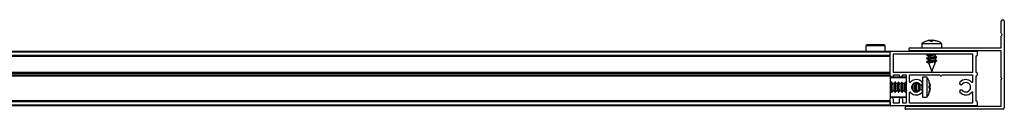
# Model space of a CAD drawing. Header units: millimetres. Extents: x 3352.2 to 3353.8, y 2919.7 to 2919.75.
# Tile 4 of 4: x 3353.4037 to 3353.8008, y 2919.6964 to 2919.7324. Entities that reach past the tile are written whole.
import ezdxf

# ---------------------------------------------------------------- set-up
doc = ezdxf.new("R2010")
doc.units = ezdxf.units.MM
doc.layers.add('SANINDUSA', color=3, linetype='Continuous')

msp = doc.modelspace()

# ---------------------------------------------------------------- linework, layer by layer
at = {"layer": 'SANINDUSA'}
for p, q in [((3353.799582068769, 2919.726924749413), (3353.799582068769, 2919.731771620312)), ((3353.800782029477, 2919.731771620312), (3353.800782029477, 2919.696971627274)), ((3353.770921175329, 2919.724126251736), (3353.769352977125, 2919.723792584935)), ((3353.770812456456, 2919.724126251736), (3353.770296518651, 2919.724004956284)), ((3353.770762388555, 2919.723792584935), (3353.770921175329, 2919.724126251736)), ((3353.770824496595, 2919.724074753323), (3353.771068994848, 2919.724126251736)), ((3353.770987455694, 2919.723792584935), (3353.770921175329, 2919.724126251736)), ((3353.771068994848, 2919.724126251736), (3353.771344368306, 2919.723792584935)), ((3353.771068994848, 2919.724126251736), (3353.771119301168, 2919.723792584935)), ((3353.771795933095, 2919.724126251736), (3353.77107364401, 2919.723792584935)), ((3353.77126819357, 2919.724126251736), (3353.771711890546, 2919.723921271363)), ((3353.771995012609, 2919.724126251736), (3353.771719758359, 2919.723792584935)), ((3353.773264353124, 2919.723792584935), (3353.771795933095, 2919.724126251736)), ((3353.773579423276, 2919.723792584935), (3353.771995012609, 2919.724126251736)), ((3353.772142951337, 2919.724126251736), (3353.773711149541, 2919.723792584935)), ((3353.772251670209, 2919.724126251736), (3353.772774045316, 2919.724003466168)), ((3353.773610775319, 2919.723806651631), (3353.772781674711, 2919.724031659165)), ((3353.799582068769, 2919.721171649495), (3353.799582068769, 2919.7259185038)), ((3353.799811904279, 2919.726614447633), (3353.79960543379, 2919.726860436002)), ((3353.79960543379, 2919.725982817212), (3353.799811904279, 2919.726228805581)), ((3353.744923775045, 2919.721825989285), (3353.744905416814, 2919.719721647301)), ((3353.75278407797, 2919.721825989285), (3353.744923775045, 2919.721825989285)), ((3353.7528024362, 2919.719721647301), (3353.75278407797, 2919.721825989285)), ((3353.762882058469, 2919.721071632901), (3353.799482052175, 2919.721071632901)), ((3353.767532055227, 2919.722795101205), (3353.767532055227, 2919.721071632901)), ((3353.767532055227, 2919.722795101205), (3353.775532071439, 2919.722795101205)), ((3353.767987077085, 2919.723078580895), (3353.767542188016, 2919.722782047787)), ((3353.771719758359, 2919.723792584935), (3353.770762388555, 2919.723792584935)), ((3353.771344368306, 2919.723792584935), (3353.771719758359, 2919.723792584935)), ((3353.773711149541, 2919.723792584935), (3353.773579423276, 2919.723792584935)), ((3353.775487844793, 2919.722792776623), (3353.775023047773, 2919.723154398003)), ((3353.775532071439, 2919.721071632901), (3353.775532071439, 2919.722795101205)), ((3352.246782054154, 2919.719721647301), (3353.754782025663, 2919.719721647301)), ((3352.246782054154, 2919.719421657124), (3353.754782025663, 2919.719421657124)), ((3353.754782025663, 2919.718021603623), (3352.246782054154, 2919.718021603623)), ((3353.754782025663, 2919.717721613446), (3352.246782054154, 2919.717721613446)), ((3353.754782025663, 2919.717621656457), (3352.246782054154, 2919.717621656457)), ((3353.754782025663, 2919.719421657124), (3353.754782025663, 2919.719721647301)), ((3353.754782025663, 2919.718021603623), (3353.754782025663, 2919.719421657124)), ((3353.754782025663, 2919.709821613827), (3353.754782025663, 2919.719421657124)), ((3353.755082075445, 2919.719721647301), (3353.789482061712, 2919.719721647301)), ((3353.755982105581, 2919.718421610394), (3353.755982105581, 2919.711321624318)), ((3353.787982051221, 2919.718521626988), (3353.756082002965, 2919.718521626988)), ((3353.799482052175, 2919.719871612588), (3353.762882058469, 2919.719871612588)), ((3353.770024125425, 2919.718521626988), (3353.769461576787, 2919.71808174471)), ((3353.770035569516, 2919.717130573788), (3353.769461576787, 2919.716681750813)), ((3353.769462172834, 2919.718077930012), (3353.770084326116, 2919.717860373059)), ((3353.769462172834, 2919.716677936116), (3353.770084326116, 2919.716460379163)), ((3353.769991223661, 2919.718521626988), (3353.769469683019, 2919.718128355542)), ((3353.770045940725, 2919.71716293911), (3353.769469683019, 2919.716728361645)), ((3353.769924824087, 2919.719871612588), (3353.769725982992, 2919.719721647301)), ((3353.769960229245, 2919.719871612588), (3353.769768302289, 2919.719721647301)), ((3353.770072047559, 2919.717177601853), (3353.770045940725, 2919.71716293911)), ((3353.770072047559, 2919.717867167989), (3353.770072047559, 2919.717142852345)), ((3353.770072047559, 2919.716467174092), (3353.770072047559, 2919.715742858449)), ((3353.773601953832, 2919.717365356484), (3353.772979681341, 2919.717582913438)), ((3353.773601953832, 2919.715965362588), (3353.772979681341, 2919.716182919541)), ((3353.772992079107, 2919.717576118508), (3353.772992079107, 2919.718307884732)), ((3353.772992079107, 2919.716176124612), (3353.772992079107, 2919.716907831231)), ((3353.773018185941, 2919.718280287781), (3353.773338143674, 2919.718521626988)), ((3353.773018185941, 2919.716880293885), (3353.773594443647, 2919.717314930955)), ((3353.773028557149, 2919.718312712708), (3353.773295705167, 2919.718521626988)), ((3353.773028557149, 2919.716912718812), (3353.773602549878, 2919.717361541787)), ((3353.773040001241, 2919.719721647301), (3353.773231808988, 2919.719871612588)), ((3353.773072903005, 2919.719721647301), (3353.773271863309, 2919.719871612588)), ((3353.788082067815, 2919.711321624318), (3353.788082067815, 2919.718421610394)), ((3353.789282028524, 2919.717621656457), (3353.789282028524, 2919.711321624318)), ((3353.789482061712, 2919.717721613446), (3353.789382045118, 2919.717721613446)), ((3353.789782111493, 2919.719421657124), (3353.789782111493, 2919.718021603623)), ((3353.799582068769, 2919.709021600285), (3353.799582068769, 2919.719771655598)), ((3353.770035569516, 2919.715730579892), (3353.769461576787, 2919.715281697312)), ((3353.769462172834, 2919.715277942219), (3353.770181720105, 2919.715026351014)), ((3353.770045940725, 2919.715762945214), (3353.769469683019, 2919.715328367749)), ((3353.770072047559, 2919.715777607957), (3353.770045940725, 2919.715762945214)), ((3353.770161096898, 2919.715046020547), (3353.7701675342, 2919.715029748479)), ((3353.7701675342, 2919.715029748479), (3353.771532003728, 2919.711571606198)), ((3353.772992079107, 2919.715271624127), (3353.771361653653, 2919.715271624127)), ((3353.771532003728, 2919.711571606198), (3353.772992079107, 2919.715271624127)), ((3353.772992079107, 2919.715271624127), (3353.772992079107, 2919.715507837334)), ((3353.773018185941, 2919.715480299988), (3353.773594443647, 2919.715914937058)), ((3353.773028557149, 2919.715512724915), (3353.773602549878, 2919.71596154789)), ((3352.246782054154, 2919.711321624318), (3353.754782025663, 2919.711321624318)), ((3352.246782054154, 2919.711221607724), (3353.754782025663, 2919.711221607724)), ((3352.246782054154, 2919.710921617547), (3353.754782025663, 2919.710921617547)), ((3353.754782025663, 2919.710021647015), (3352.246782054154, 2919.710021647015)), ((3353.754782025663, 2919.709721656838), (3352.246782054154, 2919.709721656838)), ((3353.754782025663, 2919.709621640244), (3352.246782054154, 2919.709621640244)), ((3353.754782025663, 2919.710021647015), (3353.754782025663, 2919.710921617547)), ((3353.754782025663, 2919.709721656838), (3353.754782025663, 2919.709821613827)), ((3353.754782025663, 2919.709721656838), (3353.754782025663, 2919.709621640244)), ((3353.754782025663, 2919.709621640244), (3353.754782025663, 2919.700621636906)), ((3353.761081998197, 2919.709221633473), (3353.754782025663, 2919.709221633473)), ((3353.761282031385, 2919.709021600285), (3353.754782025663, 2919.709021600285)), ((3353.755982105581, 2919.709921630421), (3353.755982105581, 2919.709821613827)), ((3353.756082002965, 2919.711221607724), (3353.787982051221, 2919.711221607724)), ((3353.758382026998, 2919.710021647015), (3353.756082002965, 2919.710021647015)), ((3353.758482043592, 2919.709821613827), (3353.758482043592, 2919.709921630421)), ((3353.7596820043, 2919.709921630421), (3353.7596820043, 2919.709821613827)), ((3353.761182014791, 2919.710021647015), (3353.759782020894, 2919.710021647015)), ((3353.761282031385, 2919.699021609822), (3353.761282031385, 2919.709921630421)), ((3353.762482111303, 2919.709921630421), (3353.762482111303, 2919.707526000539)), ((3353.774982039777, 2919.710021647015), (3353.762582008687, 2919.710021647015)), ((3353.769526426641, 2919.709221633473), (3353.767803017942, 2919.709221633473)), ((3353.767803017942, 2919.709221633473), (3353.767803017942, 2919.701221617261)), ((3353.769526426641, 2919.709221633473), (3353.769526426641, 2919.701221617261)), ((3353.787982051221, 2919.710021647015), (3353.775582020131, 2919.710021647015)), ((3353.788082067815, 2919.707526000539), (3353.788082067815, 2919.709921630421)), ((3353.789282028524, 2919.709621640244), (3353.789282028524, 2919.699821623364)), ((3353.789382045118, 2919.711221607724), (3353.789482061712, 2919.711221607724)), ((3353.789482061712, 2919.709721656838), (3353.789382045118, 2919.709721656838)), ((3353.789782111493, 2919.710921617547), (3353.789782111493, 2919.710021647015)), ((3353.799582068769, 2919.697671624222), (3353.799582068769, 2919.708421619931)), ((3353.754961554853, 2919.706681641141), (3353.754782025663, 2919.706681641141)), ((3353.755189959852, 2919.70722124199), (3353.754932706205, 2919.706681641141)), ((3353.755234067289, 2919.707221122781), (3353.754934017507, 2919.706627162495)), ((3353.755189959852, 2919.70722124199), (3353.755117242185, 2919.706989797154)), ((3353.755726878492, 2919.706681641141), (3353.755444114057, 2919.707222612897)), ((3353.756361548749, 2919.706681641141), (3353.755697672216, 2919.706681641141)), ((3353.756589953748, 2919.70722124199), (3353.756332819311, 2919.706681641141)), ((3353.756634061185, 2919.707221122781), (3353.756334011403, 2919.706627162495)), ((3353.756589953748, 2919.70722124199), (3353.756517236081, 2919.706989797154)), ((3353.757126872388, 2919.706681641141), (3353.756844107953, 2919.707222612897)), ((3353.757761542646, 2919.706681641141), (3353.757097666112, 2919.706681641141)), ((3353.757989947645, 2919.70722124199), (3353.757732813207, 2919.706681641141)), ((3353.758034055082, 2919.707221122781), (3353.7577340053, 2919.706627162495)), ((3353.757989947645, 2919.70722124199), (3353.757917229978, 2919.706989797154)), ((3353.758526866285, 2919.706681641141), (3353.75824410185, 2919.707222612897)), ((3353.759161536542, 2919.706681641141), (3353.758497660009, 2919.706681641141)), ((3353.75939006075, 2919.70722124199), (3353.759132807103, 2919.706681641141)), ((3353.759434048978, 2919.707221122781), (3353.759134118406, 2919.706627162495)), ((3353.75939006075, 2919.70722124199), (3353.759317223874, 2919.706989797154)), ((3353.759926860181, 2919.706681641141), (3353.759644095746, 2919.707222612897)), ((3353.760561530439, 2919.706681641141), (3353.759897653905, 2919.706681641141)), ((3353.760790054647, 2919.70722124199), (3353.760532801, 2919.706681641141)), ((3353.760834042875, 2919.707221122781), (3353.760534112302, 2919.706627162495)), ((3353.760790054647, 2919.70722124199), (3353.760717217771, 2919.706989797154)), ((3353.761282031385, 2919.70676735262), (3353.761044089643, 2919.707222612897)), ((3353.764761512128, 2919.706681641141), (3353.764097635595, 2919.706681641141)), ((3353.764126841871, 2919.706681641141), (3353.764108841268, 2919.70671615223)), ((3353.764208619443, 2919.706681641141), (3353.76417226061, 2919.706763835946)), ((3353.764895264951, 2919.707081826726), (3353.764712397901, 2919.706681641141)), ((3353.764926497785, 2919.707088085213), (3353.764732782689, 2919.706681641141)), ((3353.764970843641, 2919.707095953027), (3353.764734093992, 2919.706627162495)), ((3353.764942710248, 2919.707091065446), (3353.76491719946, 2919.706989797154)), ((3353.765526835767, 2919.706681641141), (3353.765296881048, 2919.707121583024)), ((3353.76560861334, 2919.706681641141), (3353.765415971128, 2919.707116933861)), ((3353.766161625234, 2919.706681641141), (3353.765497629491, 2919.706681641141)), ((3353.76620430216, 2919.706882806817), (3353.766112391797, 2919.706681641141)), ((3353.766223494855, 2919.706871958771), (3353.766132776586, 2919.706681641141)), ((3353.766249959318, 2919.706856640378), (3353.766134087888, 2919.706627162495)), ((3353.767602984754, 2919.704068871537), (3353.767602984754, 2919.706374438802)), ((3353.770857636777, 2919.705854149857), (3353.770523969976, 2919.707407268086)), ((3353.770523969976, 2919.707373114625), (3353.770523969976, 2919.707356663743)), ((3353.770857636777, 2919.70578578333), (3353.770523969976, 2919.707373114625)), ((3353.770693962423, 2919.706260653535), (3353.770523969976, 2919.707024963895)), ((3353.770523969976, 2919.70579335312), (3353.770857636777, 2919.70578578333)), ((3353.770523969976, 2919.704827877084), (3353.770523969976, 2919.70579335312)), ((3353.770857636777, 2919.70578578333), (3353.770523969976, 2919.705724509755)), ((3353.770857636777, 2919.705740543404), (3353.770523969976, 2919.70561537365)), ((3353.770523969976, 2919.705684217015), (3353.770857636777, 2919.705740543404)), ((3353.770857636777, 2919.705654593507), (3353.770523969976, 2919.705303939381)), ((3353.770523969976, 2919.705607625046), (3353.770857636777, 2919.705654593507)), ((3353.770857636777, 2919.704859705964), (3353.770523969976, 2919.705376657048)), ((3353.770857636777, 2919.704788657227), (3353.770523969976, 2919.705139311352)), ((3353.770857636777, 2919.704702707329), (3353.770523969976, 2919.704827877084)), ((3353.770523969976, 2919.703110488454), (3353.770857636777, 2919.704702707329)), ((3353.770857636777, 2919.704657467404), (3353.770523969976, 2919.703070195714)), ((3353.770857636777, 2919.704589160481), (3353.770523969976, 2919.703035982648)), ((3353.770523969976, 2919.703319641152), (3353.770757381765, 2919.704396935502)), ((3353.770523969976, 2919.703213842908), (3353.770765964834, 2919.704356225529)), ((3353.770735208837, 2919.706646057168), (3353.770598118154, 2919.707061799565)), ((3353.770610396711, 2919.705048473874), (3353.770857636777, 2919.705524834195)), ((3353.770857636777, 2919.70558354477), (3353.770616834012, 2919.705210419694)), ((3353.770857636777, 2919.70589730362), (3353.770620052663, 2919.706969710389)), ((3353.770857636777, 2919.704545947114), (3353.770621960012, 2919.703482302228)), ((3353.770652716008, 2919.704938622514), (3353.770857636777, 2919.704918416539)), ((3353.770695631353, 2919.706632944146), (3353.770857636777, 2919.705925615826)), ((3353.770705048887, 2919.703851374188), (3353.770857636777, 2919.704517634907)), ((3353.770857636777, 2919.704918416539), (3353.770787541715, 2919.704603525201)), ((3353.770801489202, 2919.704600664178), (3353.770857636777, 2919.704859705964)), ((3353.754782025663, 2919.703761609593), (3353.754979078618, 2919.703761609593)), ((3353.754782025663, 2919.701421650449), (3353.761282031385, 2919.701421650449)), ((3353.754782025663, 2919.701221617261), (3353.761081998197, 2919.701221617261)), ((3353.754782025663, 2919.698021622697), (3353.754782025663, 2919.700621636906)), ((3353.754947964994, 2919.703821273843), (3353.755261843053, 2919.703220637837)), ((3353.755471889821, 2919.703222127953), (3353.755744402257, 2919.703761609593)), ((3353.755515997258, 2919.703222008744), (3353.755773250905, 2919.703761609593)), ((3353.755703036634, 2919.703764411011), (3353.755715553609, 2919.703774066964)), ((3353.755715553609, 2919.703761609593), (3353.756379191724, 2919.703761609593)), ((3353.755982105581, 2919.700621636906), (3353.755982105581, 2919.699021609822)), ((3353.75634795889, 2919.703821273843), (3353.75666183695, 2919.703220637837)), ((3353.756871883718, 2919.703222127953), (3353.757144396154, 2919.703761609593)), ((3353.756915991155, 2919.703222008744), (3353.757173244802, 2919.703761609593)), ((3353.75710303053, 2919.703764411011), (3353.757115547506, 2919.703774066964)), ((3353.757115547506, 2919.703761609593), (3353.757779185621, 2919.703761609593)), ((3353.757747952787, 2919.703821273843), (3353.758061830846, 2919.703220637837)), ((3353.758271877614, 2919.703222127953), (3353.75854439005, 2919.703761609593)), ((3353.758315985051, 2919.703222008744), (3353.758573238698, 2919.703761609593)), ((3353.758482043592, 2919.699021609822), (3353.758482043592, 2919.700621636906)), ((3353.758503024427, 2919.703764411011), (3353.758515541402, 2919.703774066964)), ((3353.758515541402, 2919.703761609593), (3353.759179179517, 2919.703761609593)), ((3353.759147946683, 2919.703821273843), (3353.759461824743, 2919.703220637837)), ((3353.759671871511, 2919.703222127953), (3353.759944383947, 2919.703761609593)), ((3353.7596820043, 2919.700621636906), (3353.7596820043, 2919.699021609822)), ((3353.759715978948, 2919.703222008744), (3353.759973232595, 2919.703761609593)), ((3353.759903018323, 2919.703764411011), (3353.759915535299, 2919.703774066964)), ((3353.759915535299, 2919.703761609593), (3353.760579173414, 2919.703761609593)), ((3353.76054794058, 2919.703821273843), (3353.760861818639, 2919.703220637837)), ((3353.761071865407, 2919.703222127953), (3353.761282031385, 2919.703638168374)), ((3353.761115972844, 2919.703222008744), (3353.761282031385, 2919.703570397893)), ((3353.762482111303, 2919.7029173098), (3353.762482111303, 2919.699021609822)), ((3353.764115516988, 2919.703761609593), (3353.764779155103, 2919.703761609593)), ((3353.76412183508, 2919.703716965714), (3353.764144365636, 2919.703761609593)), ((3353.764143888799, 2919.703700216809), (3353.764173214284, 2919.703761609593)), ((3353.764160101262, 2919.703688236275), (3353.764193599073, 2919.703761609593)), ((3353.76469737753, 2919.703761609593), (3353.764872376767, 2919.703366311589)), ((3353.764747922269, 2919.703821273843), (3353.764997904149, 2919.703343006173)), ((3353.764848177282, 2919.703629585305), (3353.764892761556, 2919.703361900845)), ((3353.765322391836, 2919.703322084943), (3353.765544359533, 2919.703761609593)), ((3353.765364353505, 2919.703323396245), (3353.765573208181, 2919.703761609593)), ((3353.765394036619, 2919.703324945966), (3353.765593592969, 2919.703761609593)), ((3353.765502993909, 2919.703764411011), (3353.765515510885, 2919.703774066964)), ((3353.765515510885, 2919.703761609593), (3353.766179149, 2919.703761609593)), ((3353.766097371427, 2919.703761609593), (3353.766189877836, 2919.703552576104)), ((3353.766147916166, 2919.703821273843), (3353.766265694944, 2919.70359602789)), ((3353.766248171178, 2919.703629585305), (3353.766253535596, 2919.703586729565)), ((3353.767803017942, 2919.701221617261), (3353.769526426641, 2919.701221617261)), ((3353.770332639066, 2919.702609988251), (3353.770523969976, 2919.703148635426)), ((3353.770477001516, 2919.703009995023), (3353.770631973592, 2919.703479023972)), ((3353.770523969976, 2919.703086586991), (3353.770523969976, 2919.703110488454)), ((3353.788082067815, 2919.699021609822), (3353.788082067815, 2919.7029173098)), ((3352.246782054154, 2919.699821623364), (3353.754782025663, 2919.699821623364)), ((3353.754782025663, 2919.69972160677), (3352.246782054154, 2919.69972160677)), ((3353.754782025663, 2919.699421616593), (3352.246782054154, 2919.699421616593)), ((3353.754782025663, 2919.698021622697), (3352.246782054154, 2919.698021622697)), ((3353.754782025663, 2919.697721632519), (3352.246782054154, 2919.697721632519)), ((3353.754782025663, 2919.699421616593), (3353.754782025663, 2919.698021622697)), ((3353.754782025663, 2919.697721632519), (3353.754782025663, 2919.698021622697)), ((3353.789482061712, 2919.697721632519), (3353.755082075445, 2919.697721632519)), ((3353.756082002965, 2919.698921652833), (3353.758382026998, 2919.698921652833)), ((3353.759782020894, 2919.698921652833), (3353.761182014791, 2919.698921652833)), ((3353.760782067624, 2919.696671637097), (3353.760782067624, 2919.696971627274)), ((3353.800182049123, 2919.69637164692), (3353.761081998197, 2919.69637164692)), ((3353.761382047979, 2919.697571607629), (3353.799482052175, 2919.697571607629)), ((3353.762582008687, 2919.698921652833), (3353.787982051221, 2919.698921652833)), ((3353.789382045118, 2919.69972160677), (3353.789482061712, 2919.69972160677)), ((3353.789782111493, 2919.699421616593), (3353.789782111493, 2919.698021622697))]:
    msp.add_line(p, q, dxfattribs=at)
at = {"layer": 'SANINDUSA', "flags": 128}
for points in [[(3353.769469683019, 2919.718128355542), (3353.769578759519, 2919.718177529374), (3353.769588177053, 2919.71818068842)], [(3353.769469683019, 2919.716728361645), (3353.769578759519, 2919.716777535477), (3353.769588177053, 2919.716780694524)], [(3353.770663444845, 2919.719721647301), (3353.771245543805, 2919.719821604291), (3353.771545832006, 2919.719871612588)], [(3353.771361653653, 2919.71807161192), (3353.771930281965, 2919.718164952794), (3353.772445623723, 2919.718244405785), (3353.772827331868, 2919.718297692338), (3353.773015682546, 2919.718316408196), (3353.772992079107, 2919.718300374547)], [(3353.771361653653, 2919.716671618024), (3353.771930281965, 2919.716764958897), (3353.772445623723, 2919.716844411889), (3353.772827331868, 2919.716897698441), (3353.773015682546, 2919.7169164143), (3353.772992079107, 2919.71690038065)], [(3353.773012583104, 2919.718306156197), (3353.773026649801, 2919.718297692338), (3353.772992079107, 2919.718265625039)], [(3353.773012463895, 2919.716906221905), (3353.773026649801, 2919.716897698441), (3353.772992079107, 2919.716865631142)], [(3353.773588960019, 2919.717351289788), (3353.773606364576, 2919.717340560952), (3353.773594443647, 2919.717314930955)], [(3353.769469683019, 2919.715328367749), (3353.769578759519, 2919.715377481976), (3353.769588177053, 2919.715380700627)], [(3353.771361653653, 2919.715271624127), (3353.771930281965, 2919.715364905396), (3353.772445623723, 2919.715444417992), (3353.772827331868, 2919.715497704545), (3353.773015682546, 2919.715516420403), (3353.772992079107, 2919.715500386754)], [(3353.773012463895, 2919.715506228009), (3353.773026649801, 2919.715497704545), (3353.772992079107, 2919.715465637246)], [(3353.773588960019, 2919.715951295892), (3353.773606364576, 2919.715940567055), (3353.773594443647, 2919.715914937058)], [(3353.755444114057, 2919.707222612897), (3353.75535303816, 2919.707319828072), (3353.755220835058, 2919.707193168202), (3353.755108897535, 2919.706766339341), (3353.755034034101, 2919.706104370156), (3353.755007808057, 2919.705308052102)], [(3353.755007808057, 2919.705308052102), (3353.755034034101, 2919.704498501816), (3353.755108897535, 2919.703799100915), (3353.755220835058, 2919.703316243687), (3353.75535303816, 2919.703123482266), (3353.755471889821, 2919.703222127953)], [(3353.756844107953, 2919.707222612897), (3353.756753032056, 2919.707319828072), (3353.756620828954, 2919.707193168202), (3353.756508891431, 2919.706766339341), (3353.756434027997, 2919.706104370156), (3353.756407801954, 2919.705308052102)], [(3353.756407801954, 2919.705308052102), (3353.756434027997, 2919.704498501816), (3353.756508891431, 2919.703799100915), (3353.756620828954, 2919.703316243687), (3353.756753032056, 2919.703123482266), (3353.756871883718, 2919.703222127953)], [(3353.75824410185, 2919.707222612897), (3353.758153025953, 2919.707319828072), (3353.758020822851, 2919.707193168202), (3353.757908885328, 2919.706766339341), (3353.757834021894, 2919.706104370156), (3353.75780779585, 2919.705308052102)], [(3353.75780779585, 2919.705308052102), (3353.757834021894, 2919.704498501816), (3353.757908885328, 2919.703799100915), (3353.758020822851, 2919.703316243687), (3353.758153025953, 2919.703123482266), (3353.758271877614, 2919.703222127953)], [(3353.759644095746, 2919.707222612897), (3353.759553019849, 2919.707319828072), (3353.759420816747, 2919.707193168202), (3353.759308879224, 2919.706766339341), (3353.75923401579, 2919.706104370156), (3353.759207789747, 2919.705308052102)], [(3353.759207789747, 2919.705308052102), (3353.75923401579, 2919.704498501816), (3353.759308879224, 2919.703799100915), (3353.759420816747, 2919.703316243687), (3353.759553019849, 2919.703123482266), (3353.759671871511, 2919.703222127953)], [(3353.761044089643, 2919.707222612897), (3353.760953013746, 2919.707319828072), (3353.760820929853, 2919.707193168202), (3353.760708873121, 2919.706766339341), (3353.760634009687, 2919.706104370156), (3353.760607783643, 2919.705308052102)], [(3353.760607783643, 2919.705308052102), (3353.760634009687, 2919.704498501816), (3353.760708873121, 2919.703799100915), (3353.760820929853, 2919.703316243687), (3353.760953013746, 2919.703123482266), (3353.761071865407, 2919.703222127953)], [(3353.763410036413, 2919.705546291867), (3353.763407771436, 2919.705308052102), (3353.763415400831, 2919.704867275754)]]:
    msp.add_lwpolyline(points, dxfattribs=at)
at = {"layer": 'SANINDUSA'}
for centre, radius, start, end in [((3353.800182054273, 2919.731771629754), 0.0006000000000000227, 0, 180), ((3353.799682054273, 2919.726924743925), 9.999999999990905e-05, 180, 220.0000000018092), ((3353.799682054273, 2919.725918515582), 9.999999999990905e-05, 139.9999999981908, 180), ((3353.799582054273, 2919.726421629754), 0.0002999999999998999, 319.9999999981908, 40.00000000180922), ((3353.745423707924, 2919.721821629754), 0.0005000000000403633, 90, 179.5000000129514), ((3353.752284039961, 2919.721821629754), 0.0005000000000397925, 0.4999999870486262, 90), ((3353.762882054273, 2919.720471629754), 0.0006000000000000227, 90, 270), ((3353.799482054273, 2919.721171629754), 0.0001000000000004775, 270, 0), ((3353.755082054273, 2919.719421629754), 0.0003000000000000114, 90, 180), ((3353.756082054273, 2919.718421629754), 0.0001000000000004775, 90, 180), ((3353.775792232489, 2919.690638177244), 0.02816042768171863, 98.04261364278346, 102.9902731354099), ((3353.776496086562, 2919.686956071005), 0.03054284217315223, 95.43618170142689, 103.3145364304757), ((3353.773183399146, 2919.704022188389), 0.01348104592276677, 98.01289900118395, 103.5032430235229), ((3353.787982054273, 2919.718421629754), 0.0001000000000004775, 0, 90), ((3353.789382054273, 2919.717621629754), 0.0001000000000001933, 90, 180), ((3353.789482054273, 2919.719421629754), 0.0003000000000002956, 0, 90), ((3353.789482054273, 2919.718021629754), 0.0003000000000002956, 270, 0), ((3353.799482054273, 2919.719771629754), 0.0001000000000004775, 0, 90), ((3353.776498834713, 2919.685539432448), 0.03055967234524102, 95.43835454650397, 103.3123635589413), ((3353.773183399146, 2919.702622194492), 0.01348104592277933, 98.01289900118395, 103.5032430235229), ((3353.755382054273, 2919.709821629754), 0.0006000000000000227, 180, 0), ((3353.756082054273, 2919.711321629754), 0.0001000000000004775, 180, 270), ((3353.756082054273, 2919.709921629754), 0.0001000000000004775, 90, 180), ((3353.758382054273, 2919.709921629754), 9.999999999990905e-05, 0, 90), ((3353.759082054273, 2919.709821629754), 0.0006000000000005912, 180, 0), ((3353.759782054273, 2919.709921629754), 9.999999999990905e-05, 90, 180), ((3353.761082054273, 2919.709021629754), 0.0002000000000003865, 0, 90), ((3353.761182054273, 2919.709921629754), 0.0001000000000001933, 0, 90), ((3353.762582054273, 2919.709921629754), 0.0001000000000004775, 90, 180), ((3353.765282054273, 2919.705221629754), 0.003100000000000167, 39.79181950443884, 137.3320744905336), ((3353.775282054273, 2919.710146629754), 0.0003250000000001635, 202.6198649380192, 337.3801350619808), ((3353.785282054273, 2919.705221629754), 0.003099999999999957, 42.66792550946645, 140.2081804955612), ((3353.787982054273, 2919.711321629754), 0.0001000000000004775, 270, 0), ((3353.787982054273, 2919.709921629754), 0.0001000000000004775, 0, 90), ((3353.789382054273, 2919.711321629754), 0.0001000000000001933, 180, 270), ((3353.789382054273, 2919.709621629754), 9.999999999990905e-05, 90, 180), ((3353.789482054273, 2919.710921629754), 0.0003000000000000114, 0, 90), ((3353.789482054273, 2919.710021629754), 0.0003000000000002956, 270, 0), ((3353.799457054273, 2919.708721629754), 0.0003249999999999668, 292.6198649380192, 67.38013506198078), ((3353.759055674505, 2919.705222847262), 0.003656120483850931, 156.4904025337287, 203.5095974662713), ((3353.760455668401, 2919.705222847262), 0.00365612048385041, 156.4904025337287, 203.5095974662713), ((3353.761855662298, 2919.705222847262), 0.003656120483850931, 156.4904025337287, 203.5095974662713), ((3353.763255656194, 2919.705222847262), 0.003656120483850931, 156.4904025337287, 203.5095974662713), ((3353.765033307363, 2919.705228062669), 0.004023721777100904, 158.7946610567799, 201.2053389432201), ((3353.762782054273, 2919.707525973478), 0.0003000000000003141, 180, 317.3320744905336), ((3353.765282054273, 2919.705221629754), 0.001900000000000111, 39.79181950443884, 320.2081804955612), ((3353.767456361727, 2919.705222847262), 0.003656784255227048, 156.4949266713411, 203.5050733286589), ((3353.771475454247, 2919.70555004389), 0.006672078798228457, 166.5818755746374, 182.0785350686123), ((3353.772116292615, 2919.705073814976), 0.00731227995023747, 178.164307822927, 193.7090954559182), ((3353.768856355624, 2919.705222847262), 0.003656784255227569, 156.4949266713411, 203.5050733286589), ((3353.774265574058, 2919.705478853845), 0.008059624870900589, 170.4591818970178, 181.2143185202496), ((3353.774973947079, 2919.705146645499), 0.008767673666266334, 178.9451660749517, 189.8876500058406), ((3353.772848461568, 2919.705264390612), 0.006204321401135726, 169.2264677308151, 191.436548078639), ((3353.767202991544, 2919.706821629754), 0.0006000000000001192, 219.7918195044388, 39.79181950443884), ((3353.767202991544, 2919.703621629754), 0.0005999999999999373, 320.2081804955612, 140.2081804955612), ((3353.783361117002, 2919.706821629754), 0.000600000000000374, 140.2081804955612, 320.2081804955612), ((3353.783361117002, 2919.703621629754), 0.0005999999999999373, 39.79181950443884, 219.7918195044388), ((3353.785282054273, 2919.705221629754), 0.001900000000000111, 219.7918195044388, 140.2081804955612), ((3353.787782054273, 2919.707525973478), 0.0003000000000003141, 222.6679255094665, 0), ((3353.755382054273, 2919.700621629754), 0.0006000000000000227, 0, 180), ((3353.759082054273, 2919.700621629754), 0.0006000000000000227, 0, 180), ((3353.761082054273, 2919.701421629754), 0.0002000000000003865, 270, 0), ((3353.762782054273, 2919.702917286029), 0.0003000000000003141, 42.66792550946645, 180), ((3353.765282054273, 2919.705221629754), 0.003099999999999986, 222.6679255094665, 320.2081804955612), ((3353.785282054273, 2919.705221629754), 0.003099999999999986, 219.7918195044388, 317.3320744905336), ((3353.787782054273, 2919.702917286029), 0.0003000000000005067, 0, 137.3320744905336), ((3353.755082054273, 2919.698021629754), 0.0003000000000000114, 180, 270), ((3353.756082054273, 2919.699021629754), 0.0001000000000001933, 180, 270), ((3353.758382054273, 2919.699021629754), 0.0001000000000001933, 270, 0), ((3353.759782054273, 2919.699021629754), 0.0001000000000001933, 180, 270), ((3353.761382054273, 2919.696971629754), 0.0006000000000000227, 90, 180), ((3353.761082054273, 2919.696671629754), 0.0003000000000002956, 180, 270), ((3353.761182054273, 2919.699021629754), 9.999999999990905e-05, 270, 0), ((3353.762582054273, 2919.699021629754), 0.0001000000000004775, 180, 270), ((3353.787982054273, 2919.699021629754), 0.0001000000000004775, 270, 0), ((3353.789382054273, 2919.699821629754), 9.999999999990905e-05, 180, 270), ((3353.789482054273, 2919.699421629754), 0.0002999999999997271, 0, 90), ((3353.789482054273, 2919.698021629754), 0.0003000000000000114, 270, 0), ((3353.799482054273, 2919.697671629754), 0.0001000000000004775, 270, 0), ((3353.800182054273, 2919.696971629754), 0.0006000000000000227, 270, 0)]:
    msp.add_arc(centre, radius, start, end, dxfattribs=at)
for centre, major_axis, ratio, start_param, end_param in [((3353.771532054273, 2919.71806680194), (0.001459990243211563, 0.0002411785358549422), 0.02213122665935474, 6.27952942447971, 7.96731982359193), ((3353.771532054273, 2919.716666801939), (0.001459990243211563, 0.0002411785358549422), 0.02213122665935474, 6.279529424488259, 7.967319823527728), ((3353.771532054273, 2919.71526680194), (0.001459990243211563, 0.0002411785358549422), 0.02213122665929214, 6.279529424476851, 7.967319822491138), ((3353.755707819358, 2919.705221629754), (-1.043972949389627e-05, 0.001459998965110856), 0.1665133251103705, 6.260110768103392, 9.362020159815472), ((3353.757107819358, 2919.705221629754), (-1.04397294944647e-05, 0.001459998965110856), 0.1665133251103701, 6.260110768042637, 9.362020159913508), ((3353.758507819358, 2919.705221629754), (-1.04397294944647e-05, 0.001459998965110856), 0.1665133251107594, 6.260110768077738, 9.362020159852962), ((3353.759907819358, 2919.705221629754), (-1.04397294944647e-05, 0.001459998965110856), 0.1665133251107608, 6.260110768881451, 9.362020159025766), ((3353.761307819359, 2919.705221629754), (-1.043972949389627e-05, 0.001459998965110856), 0.1665133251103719, 6.260110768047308, 9.362020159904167), ((3353.764107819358, 2919.705221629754), (-1.04397294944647e-05, 0.001459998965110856), 0.1665133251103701, 6.26011076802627, 9.362020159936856), ((3353.765507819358, 2919.705221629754), (-1.04397294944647e-05, 0.001459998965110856), 0.1665133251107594, 6.260110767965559, 9.362020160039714), ((3353.766907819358, 2919.705221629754), (-1.043972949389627e-05, 0.001459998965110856), 0.1665133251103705, 0.610335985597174, 2.512313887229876)]:
    msp.add_ellipse(centre, major_axis=major_axis, ratio=ratio, start_param=start_param, end_param=end_param, dxfattribs=at)
for points, knots in [([(3353.770294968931, 2919.724014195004), (3353.770113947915, 2919.723993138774), (3353.769718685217, 2919.723947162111), (3353.769357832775, 2919.723778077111), (3353.769162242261, 2919.723686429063)], [0, 0, 0, 0, 0.4579764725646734, 1, 1, 1, 1]), ([(3353.752283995, 2919.722321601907), (3353.752237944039, 2919.722321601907), (3353.75216682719, 2919.722321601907), (3353.751739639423, 2919.722321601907), (3353.751296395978, 2919.722321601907), (3353.750750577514, 2919.722321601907), (3353.749951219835, 2919.722321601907), (3353.748853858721, 2919.722321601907), (3353.747756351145, 2919.722321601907), (3353.746956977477, 2919.722321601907), (3353.746411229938, 2919.722321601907), (3353.745967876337, 2919.722321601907), (3353.74554095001, 2919.722321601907), (3353.745469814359, 2919.722321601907), (3353.745423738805, 2919.722321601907)], [0, 0, 0, 0, 0.1197192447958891, 0.1848833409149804, 0.2499956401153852, 0.3151634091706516, 0.3802753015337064, 0.4999999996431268, 0.6197246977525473, 0.6848887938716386, 0.7499959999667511, 0.8151664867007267, 0.880280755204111, 1, 1, 1, 1]), ([(3353.769343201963, 2919.723757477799), (3353.76907054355, 2919.723664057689), (3353.768433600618, 2919.7234458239), (3353.767892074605, 2919.723043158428), (3353.767582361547, 2919.722812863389)], [0, 0, 0, 0, 0.4280735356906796, 1, 1, 1, 1]), ([(3353.775496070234, 2919.722787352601), (3353.775341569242, 2919.722912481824), (3353.774858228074, 2919.723303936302), (3353.77423206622, 2919.723641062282), (3353.773752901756, 2919.723767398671), (3353.773683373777, 2919.723785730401)], [0, 0, 0, 0, 0.2865610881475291, 0.896478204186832, 1, 1, 1, 1]), ([(3353.770086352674, 2919.717866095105), (3353.770082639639, 2919.717867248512), (3353.770072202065, 2919.717870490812), (3353.770217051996, 2919.717897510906), (3353.770511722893, 2919.717945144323), (3353.770911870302, 2919.718005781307), (3353.77121680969, 2919.718050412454), (3353.771361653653, 2919.71807161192)], [0, 0, 0, 0, 0.1231069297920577, 0.3460613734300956, 0.5699712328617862, 0.7957395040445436, 1, 1, 1, 1]), ([(3353.770086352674, 2919.716466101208), (3353.770082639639, 2919.716467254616), (3353.770072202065, 2919.716470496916), (3353.770217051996, 2919.716497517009), (3353.770511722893, 2919.716545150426), (3353.770911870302, 2919.716605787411), (3353.77121680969, 2919.716650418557), (3353.771361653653, 2919.716671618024)], [0, 0, 0, 0, 0.1231069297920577, 0.3460613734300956, 0.5699712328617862, 0.7957395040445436, 1, 1, 1, 1]), ([(3353.771304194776, 2919.717371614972), (3353.771470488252, 2919.717395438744), (3353.771803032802, 2919.717443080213), (3353.772277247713, 2919.717505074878), (3353.772665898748, 2919.717552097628), (3353.772888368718, 2919.717574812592), (3353.772985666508, 2919.717582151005), (3353.772979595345, 2919.71757829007), (3353.772977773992, 2919.717577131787)], [0, 0, 0, 0, 0.2026065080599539, 0.4051613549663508, 0.6063774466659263, 0.805742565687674, 0.9417226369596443, 1, 1, 1, 1]), ([(3353.771304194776, 2919.715971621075), (3353.771470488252, 2919.715995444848), (3353.771803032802, 2919.716043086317), (3353.772277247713, 2919.716105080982), (3353.772665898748, 2919.716152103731), (3353.772888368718, 2919.716174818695), (3353.772985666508, 2919.716182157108), (3353.772979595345, 2919.716178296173), (3353.772977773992, 2919.716177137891)], [0, 0, 0, 0, 0.2026065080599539, 0.4051613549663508, 0.6063774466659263, 0.805742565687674, 0.9417226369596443, 1, 1, 1, 1]), ([(3353.77018434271, 2919.715033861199), (3353.770177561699, 2919.715033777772), (3353.770147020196, 2919.715033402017), (3353.770254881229, 2919.715059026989), (3353.77050287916, 2919.715109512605), (3353.770886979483, 2919.715182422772), (3353.771202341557, 2919.715241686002), (3353.771361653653, 2919.715271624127)], [0, 0, 0, 0, 0.0655109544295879, 0.2950597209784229, 0.5259960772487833, 0.760546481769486, 1, 1, 1, 1]), ([(3353.770517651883, 2919.707353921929), (3353.770385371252, 2919.707721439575), (3353.770141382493, 2919.708399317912), (3353.76969175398, 2919.708960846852), (3353.769485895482, 2919.709217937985)], [0, 0, 0, 0, 0.5421587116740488, 1, 1, 1, 1]), ([(3353.769809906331, 2919.708763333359), (3353.769741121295, 2919.708912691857), (3353.769670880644, 2919.70906521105), (3353.769555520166, 2919.709182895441), (3353.769553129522, 2919.709185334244)], [0, 0, 0, 0, 0.9792767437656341, 1, 1, 1, 1]), ([(3353.754935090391, 2919.706626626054), (3353.754934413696, 2919.706626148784), (3353.754909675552, 2919.706608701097), (3353.754870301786, 2919.7064211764), (3353.754822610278, 2919.70607920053), (3353.754799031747, 2919.705668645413), (3353.754792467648, 2919.705257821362), (3353.754800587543, 2919.704843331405), (3353.754828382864, 2919.704409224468), (3353.75487686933, 2919.704054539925), (3353.754921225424, 2919.703857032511), (3353.75494830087, 2919.703827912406), (3353.754952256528, 2919.703823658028)], [0, 0, 0, 0, 0.003698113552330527, 0.1351930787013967, 0.2658218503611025, 0.3952409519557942, 0.4835309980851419, 0.5919886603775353, 0.7198802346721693, 0.8483189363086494, 0.9778397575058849, 1, 1, 1, 1]), ([(3353.756335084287, 2919.706626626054), (3353.756334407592, 2919.706626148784), (3353.756309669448, 2919.706608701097), (3353.756270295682, 2919.7064211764), (3353.756222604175, 2919.70607920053), (3353.756199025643, 2919.705668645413), (3353.756192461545, 2919.705257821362), (3353.756200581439, 2919.704843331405), (3353.756228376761, 2919.704409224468), (3353.756276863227, 2919.704054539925), (3353.756321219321, 2919.703857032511), (3353.756348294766, 2919.703827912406), (3353.756352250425, 2919.703823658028)], [0, 0, 0, 0, 0.003698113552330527, 0.1351930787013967, 0.2658218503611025, 0.3952409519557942, 0.4835309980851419, 0.5919886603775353, 0.7198802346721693, 0.8483189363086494, 0.9778397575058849, 1, 1, 1, 1]), ([(3353.757735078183, 2919.706626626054), (3353.757734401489, 2919.706626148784), (3353.757709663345, 2919.706608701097), (3353.757670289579, 2919.7064211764), (3353.757622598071, 2919.70607920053), (3353.75759901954, 2919.705668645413), (3353.757592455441, 2919.705257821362), (3353.757600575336, 2919.704843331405), (3353.757628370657, 2919.704409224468), (3353.757676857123, 2919.704054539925), (3353.757721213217, 2919.703857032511), (3353.757748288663, 2919.703827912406), (3353.757752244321, 2919.703823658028)], [0, 0, 0, 0, 0.003698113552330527, 0.1351930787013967, 0.2658218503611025, 0.3952409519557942, 0.4835309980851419, 0.5919886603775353, 0.7198802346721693, 0.8483189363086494, 0.9778397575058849, 1, 1, 1, 1]), ([(3353.75913507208, 2919.706626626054), (3353.759134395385, 2919.706626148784), (3353.759109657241, 2919.706608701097), (3353.75907028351, 2919.706421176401), (3353.759022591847, 2919.706079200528), (3353.758999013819, 2919.70566864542), (3353.758992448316, 2919.705257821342), (3353.759000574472, 2919.704843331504), (3353.759028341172, 2919.704409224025), (3353.759076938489, 2919.704054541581), (3353.759120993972, 2919.703857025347), (3353.759148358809, 2919.703827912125), (3353.759152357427, 2919.703823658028)], [0, 0, 0, 0, 0.003698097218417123, 0.1351924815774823, 0.2658206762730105, 0.3952392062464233, 0.4835288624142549, 0.5919860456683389, 0.719877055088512, 0.8483151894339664, 0.9778354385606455, 0.9999999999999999, 0.9999999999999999, 0.9999999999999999, 0.9999999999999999]), ([(3353.760535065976, 2919.706626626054), (3353.760534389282, 2919.706626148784), (3353.760509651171, 2919.706608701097), (3353.760470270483, 2919.706421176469), (3353.760422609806, 2919.706079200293), (3353.760398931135, 2919.70566864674), (3353.760392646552, 2919.705257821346), (3353.760400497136, 2919.704843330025), (3353.760428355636, 2919.704409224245), (3353.760476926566, 2919.704054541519), (3353.760520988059, 2919.703857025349), (3353.76054835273, 2919.703827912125), (3353.760552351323, 2919.703823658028)], [0, 0, 0, 0, 0.003698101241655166, 0.1351926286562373, 0.2658209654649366, 0.3952396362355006, 0.4835289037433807, 0.5919856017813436, 0.7198767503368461, 0.8483150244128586, 0.9778354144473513, 1, 1, 1, 1]), ([(3353.764735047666, 2919.706626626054), (3353.764734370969, 2919.706626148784), (3353.764709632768, 2919.706608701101), (3353.764670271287, 2919.706421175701), (3353.764622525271, 2919.706079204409), (3353.764599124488, 2919.705668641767), (3353.764592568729, 2919.705257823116), (3353.764600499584, 2919.704843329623), (3353.764628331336, 2919.70440922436), (3353.76467690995, 2919.704054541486), (3353.764720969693, 2919.70385702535), (3353.764748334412, 2919.703827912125), (3353.764752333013, 2919.703823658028)], [0, 0, 0, 0, 0.003698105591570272, 0.1351927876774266, 0.2658212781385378, 0.3952384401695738, 0.4835282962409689, 0.5919851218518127, 0.719876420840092, 0.8483148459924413, 0.9778353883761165, 1, 1, 1, 1]), ([(3353.766135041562, 2919.706626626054), (3353.766134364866, 2919.706626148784), (3353.766109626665, 2919.706608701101), (3353.76607026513, 2919.706421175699), (3353.766022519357, 2919.706079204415), (3353.765999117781, 2919.705668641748), (3353.765992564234, 2919.705257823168), (3353.766000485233, 2919.704843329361), (3353.766028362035, 2919.704409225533), (3353.766076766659, 2919.704054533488), (3353.766121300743, 2919.703857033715), (3353.76614837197, 2919.703827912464), (3353.766152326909, 2919.703823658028)], [0, 0, 0, 0, 0.003698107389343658, 0.1351928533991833, 0.2658214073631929, 0.3952386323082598, 0.4835285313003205, 0.5919854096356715, 0.7198767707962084, 0.8483152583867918, 0.977839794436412, 0.9999999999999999, 0.9999999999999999, 0.9999999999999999, 0.9999999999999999]), ([(3353.76950818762, 2919.701254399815), (3353.769609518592, 2919.701370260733), (3353.770024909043, 2919.701845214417), (3353.770369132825, 2919.702485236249), (3353.770503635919, 2919.703017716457), (3353.770521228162, 2919.703087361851)], [0, 0, 0, 0, 0.2190235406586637, 0.8978527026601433, 1, 1, 1, 1]), ([(3353.770585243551, 2919.703321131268), (3353.770644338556, 2919.703452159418), (3353.770720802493, 2919.703621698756), (3353.770738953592, 2919.703805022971), (3353.77074307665, 2919.703846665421)], [0, 0, 0, 0, 0.7728480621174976, 1, 1, 1, 1])]:
    msp.add_open_spline(points, degree=3, knots=knots, dxfattribs=at)

doc.saveas('drawing.dxf')
